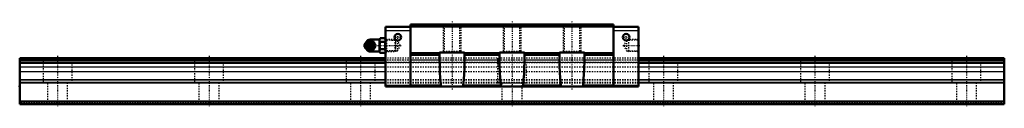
# Model space of a CAD drawing. Header units: millimetres. Extents: x -30 to 750, y -2 to 65.
import ezdxf

# ---------------------------------------------------------------- set-up
doc = ezdxf.new("R2010")
doc.units = ezdxf.units.MM
doc.linetypes.add('Center', pattern=[1.5, 0.45, -0.5, 0.05, -0.5])
doc.linetypes.add('Dashed', pattern=[2, 1, -1])
for name, color, linetype, lineweight in [('2d ConnectionPoints', 7, 'Continuous', 50), ('AM_0', 7, 'Continuous', 50), ('AM_4', 3, 'Continuous', 25), ('AM_5', 3, 'Continuous', 25), ('AM_7', 7, 'Center', 25), ('AM_9', 6, 'Dashed', 25)]:
    doc.layers.add(name, color=color, linetype=linetype, lineweight=lineweight)

# ---------------------------------------------------------------- blocks, each defined once
blk = doc.blocks.new('1_B_PT1_8_grease_nipple_joint1_SVR_0_in_bffneexhulos98in6vys8g4hb________0')
at = {"layer": 'AM_0'}
for p, q in [((243.85, 48.36), (243.49, 47.84)), ((245.61, 49.59), (245.84, 49.9)), ((245.84, 49.9), (249.98, 49.9)), ((255.05, 51.2), (247.55, 51.2)), ((255.57, 52.17), (255.05, 51.28)), ((255.05, 51.28), (255.05, 41.52)), ((255.57, 52.17), (259.23, 52.17)), ((255.57, 49.29), (259.23, 49.29)), ((259.75, 51.28), (259.23, 52.17)), ((243.49, 44.96), (243.85, 44.44)), ((245.84, 42.9), (245.62, 43.2)), ((245.84, 42.9), (249.98, 42.9)), ((247.55, 41.6), (255.05, 41.6)), ((251.46, 46.4), (251.86, 46.4)), ((255.05, 41.52), (255.57, 40.63)), ((255.57, 43.51), (259.23, 43.51)), ((255.57, 40.63), (259.23, 40.63)), ((259.23, 40.63), (259.75, 41.52))]:
    blk.add_line(p, q, dxfattribs=at)
for points in [[(249.58, 49.9), (249.77, 49.35), (249.99, 48.77), (250.17, 48.36), (250.4, 47.94), (250.71, 47.44), (251.05, 46.95), (251.46, 46.4)], [(251.86, 46.4), (251.6, 47.13), (251.43, 47.53), (251.24, 47.93), (250.93, 48.49), (250.58, 49.06), (250.28, 49.49), (249.98, 49.9)], [(255.57, 52.17), (255.37, 51.8), (255.23, 51.42), (255.14, 51.02), (255.12, 50.63), (255.16, 50.29), (255.25, 49.96), (255.57, 49.29)], [(255.57, 49.29), (255.38, 48.57), (255.24, 47.85), (255.15, 47.1), (255.12, 46.35), (255.15, 45.64), (255.24, 44.93), (255.38, 44.22), (255.57, 43.51)], [(259.23, 49.29), (259.43, 49.66), (259.57, 50.04), (259.66, 50.44), (259.68, 50.83), (259.64, 51.17), (259.55, 51.5), (259.23, 52.17)], [(259.23, 43.51), (259.42, 44.23), (259.56, 44.95), (259.65, 45.7), (259.68, 46.45), (259.65, 47.16), (259.56, 47.87), (259.42, 48.58), (259.23, 49.29)], [(251.46, 46.4), (251.05, 45.85), (250.65, 45.27), (250.4, 44.86), (250.17, 44.44), (249.95, 43.94), (249.77, 43.45), (249.58, 42.9)], [(249.98, 42.9), (250.5, 43.63), (250.76, 44.03), (251, 44.43), (251.3, 44.99), (251.55, 45.56), (251.71, 45.99), (251.86, 46.4)], [(255.57, 43.51), (255.37, 43.14), (255.23, 42.76), (255.14, 42.36), (255.12, 41.97), (255.16, 41.63), (255.25, 41.3), (255.57, 40.63)], [(259.23, 40.63), (259.43, 41), (259.57, 41.38), (259.66, 41.78), (259.68, 42.17), (259.64, 42.51), (259.55, 42.84), (259.23, 43.51)]]:
    blk.add_lwpolyline(points, dxfattribs=at)
for centre, radius, start, end in [((247.55, 48.2), 3, 90, 159.94362), ((246.31, 46.4), 3.3, 270, 90), ((247.55, 44.6), 3, 200.05638, 270)]:
    blk.add_arc(centre, radius, start, end, dxfattribs=at)
for major_axis in [(0, 2.42), (0, -1.01)]:
    blk.add_ellipse((245.3, 46.4), major_axis=major_axis, ratio=0.927184, dxfattribs=at)
blk.add_ellipse((246.31, 46.4), major_axis=(0, 3.3), ratio=0.927184, start_param=2.207257, end_param=7.217521, dxfattribs=at)
at = {"layer": 'AM_4'}
for p, q in [((247.55, 51.2), (247.55, 49.92)), ((247.55, 42.89), (247.55, 41.6))]:
    blk.add_line(p, q, dxfattribs=at)
blk.add_ellipse((247.13, 46.4), major_axis=(0, 2.94), ratio=0.927184, start_param=3.533104, end_param=5.891674, dxfattribs=at)
at = {"layer": 'AM_5', "linetype": 'Dashed'}
for p, q in [((259.75, 51.26), (260.73, 50.66)), ((267.73, 50.48), (260.73, 50.66)), ((260.75, 41.54), (260.75, 51.26)), ((259.75, 41.54), (260.73, 42.14)), ((267.73, 42.32), (260.73, 42.14))]:
    blk.add_line(p, q, dxfattribs=at)
at = {"layer": 'AM_9'}
for p, q in [((244.55, 48.2), (244.55, 44.6)), ((247.55, 49.92), (247.55, 42.89)), ((248.32, 48.86), (248.47, 48.76)), ((267.17, 51.07), (259.75, 51.26)), ((267.75, 50.46), (267.17, 51.07)), ((267.17, 51.07), (267.17, 41.73)), ((267.75, 50.46), (267.75, 42.34)), ((243.96, 46.4), (244.36, 46.4)), ((248.5, 44.07), (248.39, 43.99)), ((249.59, 46.43), (249.59, 46.37)), ((259.75, 41.54), (267.17, 41.73)), ((267.17, 41.73), (267.75, 42.34))]:
    blk.add_line(p, q, dxfattribs=at)
for points in [[(243.96, 46.4), (244.15, 46.95), (244.37, 47.53), (244.38, 47.56)], [(246.23, 49.9), (245.97, 49.17), (245.81, 48.77), (245.61, 48.37), (245.31, 47.81), (244.96, 47.24), (244.66, 46.81), (244.36, 46.4)], [(244.43, 46.78), (244.45, 46.9), (244.53, 47.25), (244.64, 47.58), (244.79, 47.9), (244.98, 48.19), (245.2, 48.45), (245.44, 48.68), (245.71, 48.88), (246, 49.04), (246.3, 49.15), (246.62, 49.23), (246.94, 49.26), (247.27, 49.24), (247.59, 49.18), (247.91, 49.08), (248.2, 48.93), (248.32, 48.86)], [(244.57, 47.97), (244.78, 48.36), (245.09, 48.86), (245.43, 49.35), (245.61, 49.59)], [(247.05, 43.24), (246.93, 43.22), (246.61, 43.21), (246.29, 43.26), (245.99, 43.36), (245.71, 43.52), (245.47, 43.72), (245.26, 43.96), (245.08, 44.25), (244.94, 44.56), (244.77, 45.13), (244.69, 45.72), (244.66, 46.63), (244.75, 47.54), (244.85, 47.97), (245, 48.39), (245.22, 48.78), (245.5, 49.11), (245.8, 49.33), (246.13, 49.49), (246.42, 49.57), (246.73, 49.59), (247.05, 49.56)], [(247.05, 49.56), (247.2, 49.52), (247.33, 49.48), (247.44, 49.43), (247.55, 49.38)], [(247.55, 43.42), (248.16, 43.76), (248.69, 44.12), (249.14, 44.49), (249.51, 44.88), (249.8, 45.29), (249.99, 45.7), (250.1, 46.11), (250.12, 46.53), (250.04, 46.95), (249.88, 47.36), (249.63, 47.77), (249.29, 48.17), (248.86, 48.55), (248.36, 48.91), (247.78, 49.26), (247.55, 49.38)], [(244.36, 45.28), (244.33, 45.36), (244.15, 45.85), (243.96, 46.4)], [(244.36, 46.4), (244.88, 45.67), (245.14, 45.27), (245.38, 44.87), (245.68, 44.31), (245.93, 43.74), (246.09, 43.31), (246.23, 42.9)], [(248.39, 43.99), (248.27, 43.91), (247.98, 43.76), (247.68, 43.64), (247.36, 43.57), (247.04, 43.54), (246.71, 43.56), (246.39, 43.62), (246.08, 43.73), (245.78, 43.88), (245.5, 44.07), (245.25, 44.3), (245.02, 44.56), (244.83, 44.85), (244.67, 45.16), (244.54, 45.49), (244.46, 45.84), (244.43, 46.05)], [(245.62, 43.2), (245.43, 43.45), (245.03, 44.03), (244.78, 44.44), (244.57, 44.83)], [(247.55, 43.42), (247.43, 43.36), (247.31, 43.31), (247.18, 43.27), (247.05, 43.24)]]:
    blk.add_lwpolyline(points, dxfattribs=at)
for centre, start, end in [((247.55, 48.2), 159.94362, 180), ((247.55, 44.6), 180, 200.05638)]:
    blk.add_arc(centre, 3, start, end, dxfattribs=at)
for centre, major_axis, start_param, end_param in [((246.31, 46.4), (0, 3.3), 0.934336, 2.207257), ((248.33, 46.4), (0, -3.44), 3.553259, 5.871519), ((247.13, 46.4), (0, 2.94), 5.891674, 6.930695), ((248.33, 46.4), (0, 3.44), 2.729926, 6.694852), ((247.13, 46.4), (0, 2.94), 2.509365, 3.533104)]:
    blk.add_ellipse(centre, major_axis=major_axis, ratio=0.927184, start_param=start_param, end_param=end_param, dxfattribs=at)
blk.add_ellipse((246.87, 46.4), major_axis=(0, -2.94), ratio=0.927184, dxfattribs=at)
blk = doc.blocks.new('2_SVR_55LC1SSB_PT1_81_Slide_0_in_bffneexhulos98in6vys8g4hb________0')
at = {"layer": 'AM_0'}
for p, q in [((279.6, 63), (279.6, 14)), ((440.4, 63), (279.6, 63)), ((440.4, 63), (440.4, 14)), ((259.75, 61.2), (259.75, 14)), ((279.6, 61.2), (259.75, 61.2)), ((440.4, 61.4), (279.6, 61.4)), ((460.25, 61.2), (440.4, 61.2)), ((460.25, 61.2), (460.25, 14)), ((302.5, 40.5), (279.6, 40.5)), ((302.5, 39), (279.6, 39)), ((302.5, 41), (322.5, 41)), ((302.5, 37.25), (302.5, 41)), ((322.5, 41), (322.5, 37.25)), ((350, 40.5), (322.5, 40.5)), ((350, 39), (322.5, 39)), ((350, 37.25), (350, 41)), ((350, 41), (370, 41)), ((370, 41), (370, 37.25)), ((397.5, 40.5), (370, 40.5)), ((397.5, 39), (370, 39)), ((397.5, 37.25), (397.5, 41)), ((397.5, 41), (417.5, 41)), ((417.5, 41), (417.5, 37.25)), ((440.4, 40.5), (417.5, 40.5)), ((440.4, 39), (417.5, 39)), ((302.56, 34.88), (302.5, 37.25)), ((279.6, 14.5), (259.75, 14.5)), ((259.75, 14), (460.25, 14)), ((460.25, 14.5), (440.4, 14.5))]:
    blk.add_line(p, q, dxfattribs=at)
for points in [[(302.56, 34.88), (302.7, 30.07), (302.91, 25.33), (303.19, 20.72), (303.55, 16.27), (303.65, 15.1)], [(321.35, 15.1), (321.72, 19.5), (322.02, 24.08), (322.25, 28.78), (322.41, 33.57), (322.44, 34.88)], [(322.5, 37.25), (322.5, 37), (322.48, 36.32), (322.45, 35.57), (322.44, 34.88)], [(350.06, 34.88), (350.04, 35.64), (350.02, 36.4), (350, 37.11), (350, 37.25)], [(350.06, 34.88), (350.2, 30.07), (350.41, 25.33), (350.69, 20.72), (351.05, 16.27), (351.15, 15.1)], [(368.85, 15.1), (369.22, 19.5), (369.52, 24.08), (369.75, 28.78), (369.91, 33.57), (369.94, 34.88)], [(370, 37.25), (370, 37.07), (369.98, 36.41), (369.96, 35.66), (369.94, 34.88)], [(397.56, 34.88), (397.54, 35.64), (397.52, 36.4), (397.5, 37.11), (397.5, 37.25)], [(397.56, 34.88), (397.7, 30.07), (397.91, 25.33), (398.19, 20.72), (398.55, 16.27), (398.65, 15.1)], [(416.35, 15.1), (416.72, 19.5), (417.02, 24.08), (417.25, 28.78), (417.41, 33.57), (417.44, 34.88)], [(417.5, 37.25), (417.5, 37.07), (417.48, 36.41), (417.46, 35.66), (417.44, 34.88)], [(303.65, 15.1), (303.73, 14.54), (303.86, 14)], [(321.14, 14), (321.27, 14.52), (321.35, 15.1)], [(351.15, 15.1), (351.18, 14.82), (351.26, 14.4), (351.36, 14)], [(368.64, 14), (368.77, 14.52), (368.85, 15.1)], [(398.65, 15.1), (398.68, 14.82), (398.76, 14.4), (398.86, 14)], [(416.14, 14), (416.27, 14.52), (416.35, 15.1)]]:
    blk.add_lwpolyline(points, dxfattribs=at)
for centre in [(269.6, 53), (450.4, 53)]:
    blk.add_circle(centre, 2.6, dxfattribs=at)
at = {"layer": 'AM_4'}
for p, q in [((279.6, 58.2), (259.75, 58.2)), ((460.25, 58.2), (440.4, 58.2)), ((302.56, 34.88), (279.6, 34.88)), ((350.06, 34.88), (322.44, 34.88)), ((397.56, 34.88), (369.94, 34.88)), ((440.4, 34.88), (417.44, 34.88)), ((303.65, 15.1), (279.6, 15.1)), ((351.15, 15.1), (321.35, 15.1)), ((398.65, 15.1), (368.85, 15.1)), ((440.4, 15.1), (416.35, 15.1))]:
    blk.add_line(p, q, dxfattribs=at)
at = {"layer": 'AM_5', "linetype": 'Dashed'}
for p, q in [((305.5, 63), (305.5, 41)), ((319.5, 63), (319.5, 41)), ((353, 63), (353, 41)), ((367, 63), (367, 41)), ((400.5, 63), (400.5, 41)), ((414.5, 63), (414.5, 41)), ((268.53, 50.46), (267.75, 51.06)), ((267.75, 51.06), (267.75, 41.74)), ((451.47, 50.46), (452.25, 51.06)), ((460.25, 51.26), (452.25, 51.06)), ((452.25, 51.06), (452.25, 41.74)), ((268.53, 42.34), (267.75, 41.74)), ((451.47, 42.34), (452.25, 41.74)), ((460.25, 41.54), (452.25, 41.74))]:
    blk.add_line(p, q, dxfattribs=at)
at = {"layer": 'AM_7'}
for p, q in [((312.5, 65.45), (312.5, 11.55)), ((407.5, 65.45), (407.5, 11.55)), ((269.6, 50.27), (269.6, 55.73)), ((450.4, 50.27), (450.4, 55.73)), ((266.87, 53), (272.33, 53)), ((447.67, 53), (453.13, 53)), ((243.79, 46.4), (272.12, 46.4)), ((447.88, 46.4), (460.84, 46.4))]:
    blk.add_line(p, q, dxfattribs=at)
at = {"layer": 'AM_9'}
for p, q in [((440.4, 62.5), (279.6, 62.5)), ((305.5, 63), (306.25, 62.25)), ((318.75, 62.25), (319.5, 63)), ((353, 63), (353.75, 62.25)), ((366.25, 62.25), (367, 63)), ((400.5, 63), (401.25, 62.25)), ((413.75, 62.25), (414.5, 63)), ((306.25, 62.25), (306.25, 41.75)), ((318.75, 62.25), (306.25, 62.25)), ((318.75, 41.75), (318.75, 62.25)), ((353.75, 62.25), (353.75, 41.75)), ((366.25, 62.25), (353.75, 62.25)), ((366.25, 41.75), (366.25, 62.25)), ((401.25, 62.25), (401.25, 41.75)), ((413.75, 62.25), (401.25, 62.25)), ((413.75, 41.75), (413.75, 62.25)), ((260.32, 50.67), (259.75, 51.26)), ((269.33, 50.44), (260.32, 50.67)), ((260.32, 50.67), (260.32, 42.13)), ((271.53, 46.4), (269.33, 50.44)), ((269.33, 50.44), (269.33, 42.36)), ((450.67, 50.44), (448.47, 46.4)), ((459.68, 50.67), (450.67, 50.44)), ((450.67, 50.44), (450.67, 42.36)), ((460.25, 51.26), (459.68, 50.67)), ((459.68, 50.67), (459.68, 42.13)), ((259.75, 41.54), (260.32, 42.13)), ((260.32, 42.13), (269.33, 42.36)), ((269.33, 42.36), (271.53, 46.4)), ((306.25, 41.75), (305.5, 41)), ((318.75, 41.75), (306.25, 41.75)), ((319.5, 41), (318.75, 41.75)), ((353.75, 41.75), (353, 41)), ((366.25, 41.75), (353.75, 41.75)), ((367, 41), (366.25, 41.75)), ((401.25, 41.75), (400.5, 41)), ((413.75, 41.75), (401.25, 41.75)), ((414.5, 41), (413.75, 41.75)), ((448.47, 46.4), (450.67, 42.36)), ((450.67, 42.36), (459.68, 42.13)), ((459.68, 42.13), (460.25, 41.54)), ((460.25, 36.5), (259.75, 36.5)), ((460.25, 36.33), (259.75, 36.33)), ((460.25, 34.8), (259.75, 34.8)), ((460.25, 34.72), (259.75, 34.72)), ((259.75, 33.2), (460.25, 33.2)), ((460.25, 32.8), (259.75, 32.8)), ((460.25, 29.39), (259.75, 29.39)), ((460.25, 29.19), (259.75, 29.19)), ((460.25, 25.6), (259.75, 25.6)), ((460.25, 19.33), (259.75, 19.33)), ((460.25, 18.9), (259.75, 18.9)), ((460.25, 17.13), (259.75, 17.13)), ((460.25, 16.7), (259.75, 16.7))]:
    blk.add_line(p, q, dxfattribs=at)
blk = doc.blocks.new('3_SVR_55LC78030_R_Track_0_in_bffneexhulos98in6vys8g4hb________0')
at = {"layer": 'AM_0'}
for p, q in [((259.75, 36.5), (-30, 36.5)), ((-30, 36.5), (-30, 0)), ((259.75, 34.8), (-30, 34.8)), ((259.75, 32.8), (-30, 32.8)), ((750, 36.5), (460.25, 36.5)), ((750, 34.8), (460.25, 34.8)), ((750, 32.8), (460.25, 32.8)), ((750, 36.5), (750, 0)), ((750, 2), (-30, 2)), ((750, 0), (-30, 0))]:
    blk.add_line(p, q, dxfattribs=at)
at = {"layer": 'AM_4'}
for p, q in [((259.75, 36.33), (-30, 36.33)), ((750, 36.33), (460.25, 36.33)), ((259.75, 29.39), (-30, 29.39)), ((259.75, 29.19), (-30, 29.19)), ((259.75, 25.6), (-30, 25.6)), ((750, 29.39), (460.25, 29.39)), ((750, 29.19), (460.25, 29.19)), ((750, 25.6), (460.25, 25.6)), ((259.75, 19.33), (-30, 19.33)), ((259.75, 18.9), (-30, 18.9)), ((259.75, 17.13), (-30, 17.13)), ((259.75, 16.7), (-30, 16.7)), ((750, 19.33), (460.25, 19.33)), ((750, 18.9), (460.25, 18.9)), ((750, 17.13), (460.25, 17.13)), ((750, 16.7), (460.25, 16.7))]:
    blk.add_line(p, q, dxfattribs=at)
at = {"layer": 'AM_7'}
for p, q in [((360, 65.45), (360, -1.82)), ((0, 38.33), (0, -1.82)), ((120, 38.33), (120, -1.82)), ((240, 38.33), (240, -1.82)), ((480, 38.33), (480, -1.82)), ((600, 38.33), (600, -1.82)), ((720, 38.33), (720, -1.82))]:
    blk.add_line(p, q, dxfattribs=at)
at = {"layer": 'AM_9'}
for p, q in [((750, 34.72), (-30, 34.72)), ((-30, 33.2), (750, 33.2)), ((-11.5, 36.5), (-11.5, 16.5)), ((11.5, 16.5), (11.5, 36.5)), ((108.5, 36.5), (108.5, 16.5)), ((131.5, 16.5), (131.5, 36.5)), ((228.5, 36.5), (228.5, 16.5)), ((251.5, 16.5), (251.5, 36.5)), ((460.25, 36.5), (259.75, 36.5)), ((460.25, 36.33), (259.75, 36.33)), ((460.25, 34.8), (259.75, 34.8)), ((460.25, 32.8), (259.75, 32.8)), ((348.5, 36.5), (348.5, 16.5)), ((371.5, 16.5), (371.5, 36.5)), ((468.5, 36.5), (468.5, 16.5)), ((491.5, 16.5), (491.5, 36.5)), ((588.5, 36.5), (588.5, 16.5)), ((611.5, 16.5), (611.5, 36.5)), ((708.5, 36.5), (708.5, 16.5)), ((731.5, 16.5), (731.5, 36.5)), ((460.25, 29.39), (259.75, 29.39)), ((460.25, 29.19), (259.75, 29.19)), ((460.25, 25.6), (259.75, 25.6)), ((11.5, 16.5), (-11.5, 16.5)), ((-8, 16.5), (-8, 0)), ((8, 0), (8, 16.5)), ((131.5, 16.5), (108.5, 16.5)), ((112, 16.5), (112, 0)), ((128, 0), (128, 16.5)), ((251.5, 16.5), (228.5, 16.5)), ((232, 16.5), (232, 0)), ((248, 0), (248, 16.5)), ((460.25, 19.33), (259.75, 19.33)), ((460.25, 18.9), (259.75, 18.9)), ((460.25, 17.13), (259.75, 17.13)), ((460.25, 16.7), (259.75, 16.7)), ((371.5, 16.5), (348.5, 16.5)), ((352, 16.5), (352, 0)), ((368, 0), (368, 16.5)), ((491.5, 16.5), (468.5, 16.5)), ((472, 16.5), (472, 0)), ((488, 0), (488, 16.5)), ((611.5, 16.5), (588.5, 16.5)), ((592, 16.5), (592, 0)), ((608, 0), (608, 16.5)), ((731.5, 16.5), (708.5, 16.5)), ((712, 16.5), (712, 0)), ((728, 0), (728, 16.5)), ((750, 0.7), (-30, 0.7))]:
    blk.add_line(p, q, dxfattribs=at)

msp = doc.modelspace()

# ---------------------------------------------------------------- linework, layer by layer
at = {"layer": '2d ConnectionPoints'}
for p in [(259.75, 46.4), (460.25, 46.4), (-30, 14), (360, 14), (0, 0), (0, 0)]:
    msp.add_point(p, dxfattribs=at)

# ---------------------------------------------------------------- block references
for name in ['3_SVR_55LC78030_R_Track_0_in_bffneexhulos98in6vys8g4hb________0', '2_SVR_55LC1SSB_PT1_81_Slide_0_in_bffneexhulos98in6vys8g4hb________0', '1_B_PT1_8_grease_nipple_joint1_SVR_0_in_bffneexhulos98in6vys8g4hb________0']:
    msp.add_blockref(name, (0, 0))

doc.saveas('drawing.dxf')
